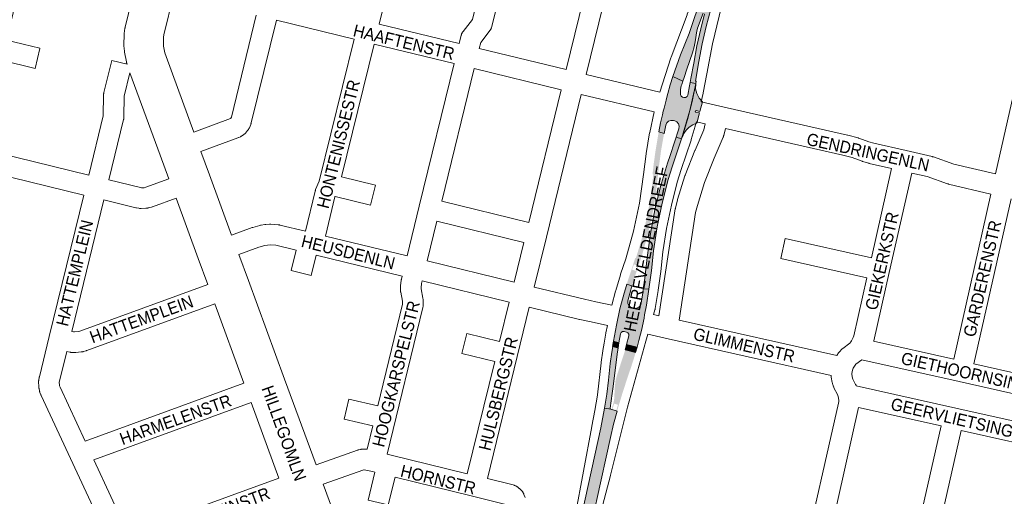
# Paper-space layout 'Layout1' of a CAD drawing. Header units: metres. Extents: x 123097 to 144122, y 392739 to 407589.
# Tile 69 of 256: x 128180 to 128801, y 399122 to 399423. Entities that reach past the tile are written whole.
import ezdxf
from ezdxf.enums import TextEntityAlignment as Align

# ---------------------------------------------------------------- set-up
doc = ezdxf.new("R2010")
doc.units = ezdxf.units.M
doc.header["$MEASUREMENT"] = 0
for name, color, linetype, lineweight in [('gs-anno-wegen algemeen tekst', 7, 'Continuous', 0), ('gs-knt-aanvullende hoofdweg', 7, 'Continuous', 0), ('gs-knt-wegen algemeen', 7, 'Continuous', 0), ('ir-ARC-asfalt-hoofdwegen-te inspecteren', 5, 'Continuous', 0)]:
    doc.layers.add(name, color=color, linetype=linetype, lineweight=lineweight)
doc.styles.add('Style-Arial', font='arial.ttf')

psp = doc.layouts.get("Layout1")

# ---------------------------------------------------------------- hatches: boundary and pattern name
at = {"layer": 'ir-ARC-asfalt-hoofdwegen-te inspecteren', "linetype": 'Continuous', "lineweight": 13, "extrusion": (0, 0, -1)}
for points in [[(-128606.692, 399384.51), (-128606.254, 399384.603), (-128608.45, 399397.114), (-128610.516, 399408.163), (-128613.011, 399419.123), (-128615.933, 399429.977), (-128617.687, 399435.921), (-128618.159, 399435.804), (-128625.02, 399459.422), (-128625.505, 399461.144), (-128618.428, 399463.089), (-128602.187, 399414.671), (-128596.769, 399401.269), (-128592.026, 399387.613), (-128598.256, 399384.596), (-128599.037, 399386.985), (-128600.72, 399392.13), (-128604.45, 399402.5), (-128605.5, 399406.37), (-128606.1, 399409.41), (-128607.12, 399416.3), (-128607.51, 399417.84), (-128607.575, 399418.019), (-128611.018, 399427.481), (-128611.264, 399427.772), (-128611.643, 399427.812), (-128611.944, 399427.578), (-128611.999, 399427.201), (-128609.524, 399417.591), (-128607.137, 399406.815), (-128605.14, 399395.96), (-128603.39, 399386.204), (-128602.947, 399383.733), (-128606.407, 399383.122)], [(-128608.737, 399364.491), (-128606.37, 399365.11), (-128606.02, 399365.461), (-128606.143, 399365.941), (-128606.618, 399366.082), (-128608.968, 399365.433), (-128610.555, 399371.597), (-128608.487, 399373.959), (-128607.05, 399376.751), (-128606.331, 399379.807), (-128606.371, 399382.947), (-128602.686, 399366.073), (-128597.404, 399348.149), (-128598.429, 399350.512), (-128598.907, 399351.529), (-128600.43, 399353.684), (-128602.311, 399355.535), (-128604.491, 399357.022), (-128606.901, 399358.098), (-128607.134, 399358.184), (-128607.139, 399358.16)], [(-128566.689, 399241.251), (-128565.253, 399241.852), (-128564.16, 399242.96), (-128563.579, 399244.404), (-128563.6, 399245.96), (-128565.45, 399252.8), (-128566.19, 399255.26), (-128562.837, 399256.306), (-128562.028, 399253.552), (-128561.245, 399250.791), (-128558.612, 399240.741), (-128556.35, 399230.6), (-128554.462, 399220.384), (-128557.953, 399219.432), (-128558.869, 399224.981), (-128559.326, 399225.911), (-128560.195, 399226.474), (-128561.23, 399226.51), (-128562.71, 399226.19), (-128563.635, 399225.725), (-128564.182, 399224.845), (-128564.19, 399223.81), (-128562.73, 399218.229), (-128569.436, 399216.657), (-128570.556, 399220.904), (-128571.523, 399224.846), (-128572.079, 399227.234), (-128573.77, 399235.001), (-128574.175, 399237.071), (-128575.37, 399243.18), (-128576.83, 399253.271), (-128573.337, 399253.421), (-128572.968, 399250.871), (-128572.039, 399244.458), (-128571.495, 399242.992), (-128570.433, 399241.845), (-128569.012, 399241.191), (-128567.45, 399241.13)]]:
    psp.add_hatch(color=5, dxfattribs=at).paths.add_polyline_path(points, flags=0)
at = {"layer": 'ir-ARC-asfalt-hoofdwegen-te inspecteren', "linetype": 'Continuous', "lineweight": 13}
for points in [[(128585.43, 399363.433), (128584.272, 399358.36), (128583.082, 399352.521), (128586.439, 399351.529), (128586.855, 399353.628), (128587.49, 399356.841), (128588.149, 399358.262), (128589.303, 399359.322), (128590.775, 399359.859), (128592.34, 399359.79), (128593.111, 399359.59), (128594.475, 399358.837), (128595.46, 399357.63), (128595.924, 399356.143), (128595.8, 399354.59), (128594.748, 399351.255), (128594.119, 399349.26), (128597.4, 399348.077), (128597.825, 399349.313), (128601.19, 399360.451), (128604.057, 399371.727), (128606.421, 399383.12), (128602.947, 399383.733), (128602.544, 399381.673), (128601.389, 399375.769), (128600.906, 399374.853), (128600.026, 399374.307), (128598.99, 399374.28), (128598.149, 399374.51), (128597.181, 399375.129), (128596.74, 399376.19), (128596.69, 399376.781), (128596.76, 399379.25), (128597.3, 399381.66), (128597.589, 399382.556), (128598.256, 399384.596), (128592.026, 399387.613), (128590.355, 399382.202), (128588.79, 399376.76), (128588.221, 399374.544), (128587.698, 399372.508), (128586.449, 399367.64), (128585.929, 399365.617)], [(128573.337, 399253.421), (128576.83, 399253.271), (128578.45, 399265.13), (128579.8, 399277.54), (128582.098, 399292.663), (128585.173, 399307.647), (128589.018, 399322.453), (128591.51, 399330.59), (128597.4, 399348.077), (128594.119, 399349.26), (128593.1, 399346.03), (128590.242, 399337.646), (128588.577, 399332.76), (128584.242, 399318.137), (128580.66, 399303.312), (128577.84, 399288.323), (128575.79, 399273.21), (128574.33, 399260.28)], [(128557.953, 399219.432), (128554.462, 399220.384), (128554.119, 399218.268), (128553.942, 399216.965), (128554.046, 399216.942), (128557.4, 399216.08)], [(128548.923, 399178.104), (128552.808, 399177.409), (128552.499, 399177.628), (128552.43, 399178), (128553.759, 399187.414), (128554.39, 399191.88), (128555.74, 399203.76), (128557.01, 399213.73), (128557.4, 399216.08), (128554.046, 399216.942), (128553.541, 399213.483), (128552.478, 399206.204), (128551.339, 399195.714), (128550.281, 399186.888)], [(128533.712, 399107.336), (128540.89, 399105.766), (128544.1, 399120.421), (128552.621, 399159.655), (128554.6, 399168.001), (128556.8, 399176.292), (128552.808, 399177.409), (128548.923, 399178.104), (128546.46, 399165.63), (128534.724, 399111.963)]]:
    psp.add_hatch(color=5, dxfattribs=at).paths.add_polyline_path(points, flags=0)
h = psp.add_hatch(color=5, dxfattribs=at)
h.paths.add_polyline_path([(128566.19, 399255.26), (128562.837, 399256.306), (128567.556, 399270.758), (128568.313, 399273.049), (128568.719, 399272.944), (128572.212, 399284.553), (128575.103, 399296.326), (128577.386, 399308.232), (128579.054, 399320.239), (128579.63, 399325.681), (128579.165, 399325.767), (128579.692, 399330.834), (128581.074, 399340.975), (128582.785, 399351.066), (128583.082, 399352.521), (128586.439, 399351.529), (128584.62, 399341.36), (128584.371, 399339.52), (128583.29, 399331.53), (128582.53, 399324.57), (128581.01, 399311.912), (128578.822, 399299.353), (128575.973, 399286.926), (128572.472, 399274.668), (128568.02, 399261.35)])
h.paths.add_polyline_path([(128568.645, 399264.772), (128566.247, 399265.579), (128567.411, 399268.909), (128569.769, 399268.09)], flags=16)
h = psp.add_hatch(color=5, dxfattribs=at)
h.paths.add_polyline_path([(128556.8, 399176.292), (128552.808, 399177.409), (128553.182, 399177.467), (128553.41, 399177.77), (128554.54, 399181.58), (128554.94, 399183.92), (128555.134, 399187.22), (128555.41, 399191.93), (128555.81, 399195.406), (128556.669, 399198.798), (128561.24, 399212.66), (128561.88, 399214.98), (128568.479, 399213.25), (128567.376, 399209.533), (128565.548, 399203.793), (128563.582, 399198.098), (128559.75, 399186.221)])
h.paths.add_polyline_path([(128556.355, 399176.877), (128553.93, 399177.566), (128554.918, 399180.952), (128557.338, 399180.253)], flags=16)

# ---------------------------------------------------------------- linework, layer by layer
at = {"layer": 'gs-knt-aanvullende hoofdweg', "color": 7, "linetype": 'Continuous', "flags": 128}
for points in [[(128583.813, 399377.638), (128590.736, 399399.316), (128590.853, 399399.654), (128600.89, 399426.576), (128601.023, 399426.908), (128612.079, 399452.729), (128614.918, 399464.649), (128614.995, 399464.943), (128617.444, 399473.647), (128622.199, 399512.727), (128622.236, 399512.993), (128622.252, 399513.081), (128622.259, 399513.125), (128622.283, 399513.257), (128622.339, 399513.519), (128625.341, 399526.446), (128625.411, 399526.726), (128626.338, 399530.119), (128632.259, 399556.878), (128632.325, 399557.15), (128633.826, 399562.905), (128633.829, 399562.917), (128634.438, 399565.598)], [(128659.4, 399558.777), (128658.491, 399555.713), (128658.486, 399555.694), (128643.373, 399501.516), (128643.313, 399501.312), (128638.167, 399484.697), (128638.053, 399484.357), (128637.922, 399484.024), (128631.935, 399469.694), (128629.494, 399461.021), (128626.542, 399448.624), (128616.9, 399408.149), (128613.375, 399389.144), (128611.173, 399377.271), (128611.113, 399376.979), (128609.881, 399371.548)], [(128553.575, 399243.05), (128555.812, 399252.075), (128555.902, 399252.407), (128558.867, 399262.385), (128558.945, 399262.632), (128562.2, 399272.344), (128567.221, 399289.844), (128570.975, 399307.557), (128573.503, 399325.716), (128575.177, 399338.703), (128575.212, 399338.943), (128577.305, 399351.872), (128577.338, 399352.066), (128577.377, 399352.258), (128580.158, 399365.126)], [(128606.788, 399358.899), (128606.126, 399356.383), (128606.067, 399356.173), (128603.564, 399347.674), (128603.478, 399347.402), (128597.208, 399328.76), (128594.779, 399320.83), (128591.002, 399306.285), (128587.988, 399291.596), (128585.732, 399276.735), (128584.401, 399264.504), (128584.376, 399264.3), (128582.776, 399252.584), (128582.745, 399252.376), (128580.866, 399241.002), (128580.808, 399240.696), (128580.739, 399240.392), (128580.656, 399240.092), (128579.813, 399237.248)], [(128530.389, 399110.098), (128540.785, 399166.608), (128540.81, 399166.739), (128542.811, 399176.622), (128544.398, 399186.404), (128544.402, 399186.43), (128546.752, 399206.794), (128546.758, 399206.844), (128546.787, 399207.067), (128546.796, 399207.131), (128547.844, 399214.314), (128547.869, 399214.475), (128548.654, 399219.141), (128548.67, 399219.238), (128549.716, 399225.459), (128549.764, 399225.716), (128550.709, 399230.349)], [(128576.105, 399224.736), (128574.843, 399220.48), (128563.391, 399178.692), (128552.554, 399135.726), (128552.541, 399135.675), (128546.721, 399113.276)]]:
    psp.add_lwpolyline(points, dxfattribs=at)
at = {"layer": 'gs-knt-wegen algemeen', "color": 7, "linetype": 'Continuous', "flags": 128}
for points in [[(128457.19, 399408.336), (128458.467, 399413.551), (128458.546, 399413.843), (128458.638, 399414.131), (128458.743, 399414.414), (128458.862, 399414.692), (128458.993, 399414.965), (128459.137, 399415.231), (128459.293, 399415.49), (128459.461, 399415.741), (128459.64, 399415.985), (128465.511, 399423.576), (128478.055, 399474.838), (128497.302, 399553.498)], [(128524.66, 399391.866), (128560.441, 399538.08)], [(128574.558, 399540.991), (128537.315, 399388.803)], [(128247.71, 399395.242), (128247.463, 399396.021), (128247.391, 399396.264), (128247.329, 399396.51), (128247.277, 399396.758), (128246.1, 399402.894), (128246.06, 399403.122), (128246.028, 399403.352), (128246.005, 399403.583), (128245.722, 399407.002), (128245.707, 399407.235), (128245.7, 399407.469), (128245.702, 399407.703), (128245.859, 399413.921), (128245.869, 399414.154), (128245.887, 399414.386), (128245.914, 399414.617), (128246.366, 399418.008), (128246.4, 399418.232), (128246.442, 399418.455), (128246.491, 399418.676), (128252.811, 399444.841)], [(128276.996, 399438.925), (128270.919, 399413.767), (128270.725, 399412.306), (128270.618, 399408.065), (128270.737, 399406.616), (128271.526, 399402.507), (128272.284, 399400.112), (128289.76, 399352.486)], [(128289.76, 399352.486), (128312.91, 399360.967), (128313.098, 399361.054), (128313.248, 399361.227), (128313.477, 399361.771), (128329.212, 399426.178)], [(128341.86, 399423.09), (128326.002, 399358.177), (128325.936, 399357.927), (128325.859, 399357.679), (128325.773, 399357.435), (128325.677, 399357.195), (128324.84, 399355.208), (128324.719, 399354.937), (128324.586, 399354.673), (128324.44, 399354.414), (128324.283, 399354.163), (128324.115, 399353.919), (128323.936, 399353.682), (128323.746, 399353.455), (128322.328, 399351.83), (128322.113, 399351.595), (128321.887, 399351.372), (128321.651, 399351.16), (128321.404, 399350.959), (128321.148, 399350.771), (128320.192, 399350.104), (128319.958, 399349.948), (128319.718, 399349.803), (128319.473, 399349.668), (128319.221, 399349.544), (128318.165, 399349.051), (128317.91, 399348.939), (128317.654, 399348.839), (128317.65, 399348.837), (128317.646, 399348.836), (128294.245, 399340.263)], [(128390.911, 399411.115), (128341.86, 399423.09)], [(128406.659, 399420.673), (128457.19, 399408.336)], [(128360.197, 399289.862), (128366.318, 399315.094), (128366.386, 399315.351), (128366.464, 399315.606), (128366.553, 399315.857), (128366.652, 399316.105), (128368.95, 399321.513), (128390.911, 399411.115)], [(128454.092, 399395.691), (128403.56, 399408.027)], [(128469.838, 399405.249), (128524.66, 399391.866)], [(128424.33, 399274.204), (128432.025, 399305.612), (128454.092, 399395.691)], [(128249.531, 399389.842), (128245.91, 399375.058), (128245.738, 399361.761), (128245.728, 399361.466), (128245.704, 399361.171), (128245.667, 399360.878), (128245.616, 399360.586), (128245.553, 399360.302), (128245.552, 399360.297), (128245.551, 399360.294), (128236.239, 399322.243)], [(128274.098, 399322.892), (128268.627, 399337.803), (128249.531, 399389.842)], [(128466.74, 399392.603), (128446.22, 399308.839), (128501.061, 399295.424)], [(128521.565, 399379.219), (128466.74, 399392.603)], [(128537.315, 399388.803), (128583.813, 399377.638)], [(128501.061, 399295.424), (128521.565, 399379.219)], [(128534.22, 399376.156), (128512.161, 399286.007), (128504.477, 399254.599)], [(128580.158, 399365.126), (128534.22, 399376.156)], [(128609.881, 399371.548), (128621.631, 399368.878), (128702.116, 399350.59), (128702.385, 399350.523), (128708.764, 399348.784), (128709.045, 399348.701), (128709.321, 399348.605), (128715.615, 399346.265), (128718.807, 399345.348), (128739.149, 399340.733), (128755.597, 399336.944), (128755.832, 399336.885), (128756.065, 399336.817), (128756.296, 399336.741), (128769.196, 399332.202), (128795.485, 399325.972)], [(128583.117, 399236.507), (128593.493, 399303.922), (128593.544, 399304.213), (128593.609, 399304.502), (128594.851, 399309.501), (128594.902, 399309.692), (128594.958, 399309.882), (128599.62, 399324.721), (128599.69, 399324.93), (128599.767, 399325.137), (128605.884, 399340.808), (128605.979, 399341.04), (128611.521, 399353.767), (128612.398, 399357.624)], [(128612.398, 399357.624), (128606.788, 399358.899)], [(128625.094, 399354.739), (128624.082, 399350.285), (128624.008, 399349.99), (128623.919, 399349.698), (128623.818, 399349.411), (128623.703, 399349.129), (128617.967, 399335.957), (128611.976, 399320.608), (128607.439, 399306.169), (128606.317, 399301.652), (128606.316, 399301.649), (128606.315, 399301.646), (128595.85, 399233.654)], [(128729.906, 399329.479), (128715.747, 399332.691), (128715.568, 399332.735), (128715.39, 399332.783), (128711.782, 399333.819), (128711.545, 399333.892), (128711.31, 399333.974), (128705.057, 399336.299), (128699.095, 399337.925), (128625.094, 399354.739)], [(128154.831, 399342.126), (128223.591, 399325.332)], [(128294.245, 399340.263), (128299.718, 399325.347)], [(128220.494, 399312.686), (128151.74, 399329.478)], [(128742.598, 399326.577), (128728.437, 399263.849), (128718.689, 399220.669), (128718.641, 399220.472), (128718.617, 399220.384)], [(128792.626, 399313.269), (128765.859, 399319.612), (128765.637, 399319.669), (128765.417, 399319.734), (128765.199, 399319.806), (128752.318, 399324.338), (128742.598, 399326.577)], [(128236.239, 399322.243), (128256.194, 399317.368), (128256.198, 399317.368), (128256.201, 399317.367)], [(128256.201, 399317.367), (128256.842, 399317.255), (128258.47, 399317.294), (128259.602, 399317.587), (128274.098, 399322.892)], [(128299.718, 399325.347), (128313.659, 399287.394)], [(128198.589, 399223.266), (128220.494, 399312.686)], [(128233.142, 399309.596), (128212.799, 399226.551), (128213.967, 399226.277), (128213.972, 399226.276), (128213.974, 399226.275)], [(128278.585, 399310.67), (128263.779, 399305.251), (128263.479, 399305.15), (128263.175, 399305.063), (128261.01, 399304.502), (128260.719, 399304.434), (128260.426, 399304.379), (128260.13, 399304.338), (128259.832, 399304.31), (128259.534, 399304.296), (128256.51, 399304.223), (128256.252, 399304.222), (128255.995, 399304.231), (128255.738, 399304.25), (128255.482, 399304.28), (128255.227, 399304.319), (128253.735, 399304.581), (128253.525, 399304.622), (128253.316, 399304.669), (128233.142, 399309.596)], [(128298.583, 399256.227), (128292.532, 399272.699), (128278.585, 399310.67)], [(128769.134, 399209.002), (128792.626, 399313.269)], [(128805.296, 399310.269), (128781.836, 399206.14)], [(128497.967, 399282.777), (128443.123, 399296.193), (128436.978, 399271.11)], [(128313.659, 399287.394), (128326.537, 399292.125), (128326.795, 399292.213), (128327.056, 399292.291), (128331.53, 399293.521), (128331.795, 399293.588), (128332.063, 399293.644), (128332.333, 399293.688), (128334.665, 399294.022), (128334.939, 399294.056), (128335.215, 399294.077), (128337.567, 399294.212), (128337.844, 399294.222), (128338.12, 399294.22), (128338.396, 399294.207), (128343.092, 399293.877), (128343.36, 399293.853), (128343.626, 399293.817), (128343.891, 399293.771), (128344.154, 399293.713), (128360.197, 399289.862)], [(128372.851, 399286.797), (128424.33, 399274.204)], [(128491.83, 399257.692), (128497.967, 399282.777)], [(128354.359, 399277.874), (128341.64, 399280.927), (128337.898, 399281.19), (128336.237, 399281.095), (128334.586, 399280.858), (128330.771, 399279.809), (128318.148, 399275.173)], [(128318.148, 399275.173), (128324.206, 399258.681), (128347.082, 399196.466), (128347.084, 399196.461), (128366.957, 399142.29)], [(128367.016, 399274.82), (128363.897, 399261.96), (128363.89, 399261.953)], [(128421.233, 399261.558), (128367.016, 399274.82)], [(128436.978, 399271.11), (128491.83, 399257.692)], [(128433.88, 399258.464), (128433.491, 399256.876), (128433.134, 399254.159), (128433.16, 399253.402), (128434.302, 399247.631), (128434.355, 399247.328), (128434.393, 399247.024), (128434.417, 399246.718), (128434.426, 399246.411), (128434.448, 399243.165), (128434.442, 399242.846), (128434.421, 399242.528), (128434.384, 399242.211), (128434.332, 399241.896), (128434.264, 399241.585), (128411.815, 399149.143)], [(128488.74, 399245.045), (128433.88, 399258.464)], [(128213.974, 399226.275), (128214.61, 399226.232), (128216.9, 399226.472), (128218.005, 399226.796), (128298.583, 399256.227)], [(128504.477, 399254.599), (128536.167, 399246.847), (128543.277, 399245.296), (128553.575, 399243.05)], [(128303.071, 399244.006), (128222.273, 399214.494), (128222.074, 399214.425), (128221.872, 399214.362), (128219.997, 399213.812), (128219.713, 399213.736), (128219.425, 399213.672), (128219.135, 399213.622), (128218.843, 399213.584), (128215.404, 399213.224), (128215.123, 399213.201), (128214.842, 399213.19), (128214.56, 399213.191), (128214.279, 399213.204), (128212.551, 399213.323), (128212.289, 399213.347), (128212.029, 399213.381), (128211.77, 399213.425), (128211.514, 399213.48), (128209.698, 399213.905)], [(128321.438, 399193.987), (128303.071, 399244.006)], [(128501.386, 399241.951), (128493.783, 399210.802), (128474.943, 399133.622)], [(128550.709, 399230.349), (128540.502, 399232.575), (128533.313, 399234.144), (128533.153, 399234.181), (128501.386, 399241.951)], [(128579.813, 399237.248), (128583.117, 399236.507)], [(128595.85, 399233.654), (128695.369, 399211.35)], [(128238.904, 399088.352), (128211.991, 399146.322), (128193.546, 399186.054), (128193.449, 399186.273), (128193.361, 399186.495), (128192.758, 399188.092), (128192.657, 399188.378), (128192.57, 399188.668), (128192.497, 399188.961), (128192.163, 399190.445), (128192.112, 399190.697), (128192.07, 399190.95), (128192.039, 399191.205), (128192.017, 399191.462), (128192.006, 399191.718), (128191.933, 399194.751), (128191.932, 399195.008), (128191.941, 399195.265), (128191.96, 399195.521), (128191.989, 399195.776), (128192.028, 399196.03), (128192.29, 399197.527), (128192.332, 399197.742), (128192.38, 399197.956), (128198.588, 399223.258)], [(128198.588, 399223.258), (128198.588, 399223.262), (128198.589, 399223.266)], [(128198.588, 399223.258), (128198.588, 399223.262), (128198.589, 399223.266)], [(128587.064, 399222.281), (128576.105, 399224.736)], [(128587.073, 399222.279), (128587.07, 399222.279), (128587.067, 399222.28), (128587.064, 399222.281)], [(128587.073, 399222.279), (128587.07, 399222.279), (128587.067, 399222.28), (128587.064, 399222.281)], [(128691.807, 399198.805), (128587.073, 399222.279)], [(128718.617, 399220.384), (128769.134, 399209.002)], [(128209.698, 399213.905), (128205.078, 399195.067), (128204.965, 399194.42), (128205.007, 399192.676), (128205.099, 399192.266), (128205.457, 399191.319), (128221.278, 399157.238)], [(128711.191, 399208.712), (128707.47, 399205.794), (128706.98, 399205.283), (128705.748, 399203.453), (128705.203, 399202.096), (128704.826, 399199.923), (128704.826, 399199.322), (128705.23, 399197.032), (128705.461, 399196.394), (128707.263, 399193.072), (128707.395, 399192.815), (128707.516, 399192.552), (128707.626, 399192.296)], [(128846.084, 399178.317), (128772.623, 399194.869), (128711.191, 399208.712)], [(128781.836, 399206.14), (128845.284, 399191.844)], [(128673.185, 399078.051), (128696.376, 399181.195), (128696.567, 399182.347), (128696.605, 399183.144), (128696.329, 399185.384), (128696.1, 399186.147), (128695.679, 399187.12), (128693.784, 399190.615), (128693.673, 399190.83), (128693.569, 399191.049), (128693.474, 399191.272), (128693.387, 399191.499), (128692.797, 399193.126), (128692.707, 399193.393), (128692.628, 399193.664), (128692.561, 399193.938), (128692.506, 399194.215), (128691.906, 399197.619), (128691.863, 399197.898), (128691.832, 399198.178), (128691.813, 399198.459), (128691.807, 399198.741), (128691.807, 399198.805)], [(128221.278, 399157.238), (128321.438, 399193.987)], [(128707.626, 399192.296), (128770.384, 399178.176), (128842.253, 399162.006)], [(128325.924, 399181.764), (128226.78, 399145.388)], [(128343.499, 399133.86), (128325.924, 399181.764)], [(128709.139, 399178.611), (128709.12, 399178.522), (128687.315, 399081.542)], [(128761.164, 399166.905), (128709.139, 399178.611)], [(128740.921, 399069.446), (128743.048, 399078.904), (128743.089, 399086.53), (128743.097, 399086.813), (128743.117, 399087.096), (128743.149, 399087.378), (128743.194, 399087.657), (128743.25, 399087.935), (128761.164, 399166.905)], [(128773.866, 399164.047), (128756.105, 399085.749), (128756.064, 399078.129), (128756.056, 399077.848), (128756.037, 399077.568), (128756.005, 399077.289), (128755.961, 399077.011), (128755.905, 399076.736), (128753.623, 399066.586)], [(128835.83, 399150.106), (128773.866, 399164.047)], [(128411.815, 399149.143), (128413.483, 399148.735)], [(128413.483, 399148.735), (128462.3, 399136.73)], [(128226.78, 399145.388), (128248.199, 399099.25)], [(128248.199, 399099.25), (128343.499, 399133.86)], [(128402.501, 399138.021), (128402.456, 399138.031), (128397.224, 399139.227), (128397.14, 399139.207), (128371.439, 399130.066)], [(128402.508, 399138.019), (128402.505, 399138.02), (128402.501, 399138.021)], [(128402.508, 399138.019), (128402.505, 399138.02), (128402.501, 399138.021)], [(128474.943, 399133.622), (128491.281, 399129.605), (128491.563, 399129.529), (128491.842, 399129.44), (128492.115, 399129.339), (128492.384, 399129.226), (128492.648, 399129.101), (128492.906, 399128.964), (128493.778, 399128.476), (128494.019, 399128.334), (128494.253, 399128.183), (128494.481, 399128.021), (128494.701, 399127.85), (128494.914, 399127.67), (128495.119, 399127.48), (128495.315, 399127.282), (128496.686, 399125.842), (128496.88, 399125.628), (128497.066, 399125.405), (128497.241, 399125.174), (128497.406, 399124.936), (128497.56, 399124.691), (128497.702, 399124.439), (128497.834, 399124.181), (128497.954, 399123.917), (128498.062, 399123.648), (128498.762, 399121.788)], [(128371.439, 399130.066), (128393.45, 399070.005), (128413.165, 399016.211)]]:
    psp.add_lwpolyline(points, dxfattribs=at)
for points in [[(128795.485, 399325.972), (128816.608, 399419.946), (128835.05, 399502.52, -0.3850788), (128835.061, 399502.527), (128847.749, 399499.693, -0.3692142), (128847.757, 399499.682), (128830.73, 399423.446)], [(128446.356, 399486.108), (128443.274, 399473.482, -0.3847789), (128443.262, 399473.475), (128420.937, 399478.926), (128406.659, 399420.673)], [(128512.387, 399473.139), (128509.304, 399460.513, -0.3847787), (128509.292, 399460.506), (128489.155, 399465.423), (128477.829, 399419.139), (128477.751, 399418.847), (128477.659, 399418.558), (128477.553, 399418.275), (128477.434, 399417.996), (128477.303, 399417.724), (128477.159, 399417.458), (128477.003, 399417.199), (128476.835, 399416.947), (128476.656, 399416.703), (128470.785, 399409.112), (128469.838, 399405.249)], [(128184.07, 399461.69), (128171.559, 399410.529), (128192.775, 399405.329, -0.3681781), (128192.782, 399405.318), (128189.687, 399392.69, -0.3847679), (128189.676, 399392.683), (128168.466, 399397.882), (128154.831, 399342.126)], [(128403.56, 399408.027), (128383.021, 399324.228), (128404.417, 399318.994), (128404.422, 399318.993, -0.3998136), (128404.429, 399318.982), (128404.428, 399318.978)], [(128223.591, 399325.332), (128232.729, 399362.671), (128232.901, 399375.969), (128232.911, 399376.265), (128232.935, 399376.56), (128232.972, 399376.853), (128233.023, 399377.145), (128233.087, 399377.434), (128238.027, 399397.604, -0.3847709), (128238.039, 399397.611), (128247.71, 399395.242)], [(128695.369, 399211.35), (128696.493, 399213.021), (128696.655, 399213.251), (128696.827, 399213.474), (128697.009, 399213.689), (128697.199, 399213.896), (128698.399, 399215.144), (128698.615, 399215.359), (128698.841, 399215.563), (128699.076, 399215.757), (128703.512, 399219.236), (128704.245, 399220.01), (128704.699, 399220.626), (128705.729, 399222.693), (128706.034, 399223.734), (128714.301, 399260.357), (128659.985, 399272.53, -0.3691747), (128659.978, 399272.541), (128662.821, 399285.228, -0.3850663), (128662.832, 399285.235), (128717.168, 399273.057), (128729.906, 399329.479)], [(128404.428, 399318.978), (128401.34, 399306.353, -0.3847739), (128401.329, 399306.346), (128378.976, 399311.814), (128378.845, 399311.505), (128372.851, 399286.797)], [(128363.89, 399261.953), (128363.886, 399261.953), (128351.251, 399265.017, -0.3682935), (128351.244, 399265.028), (128354.359, 399277.874)], [(128366.957, 399142.29), (128393.102, 399151.59), (128393.319, 399151.663), (128393.54, 399151.728), (128393.762, 399151.786), (128395.052, 399152.096), (128395.308, 399152.152), (128395.565, 399152.198), (128395.825, 399152.233), (128396.086, 399152.258), (128396.347, 399152.272), (128397.441, 399152.31), (128397.722, 399152.314), (128398.004, 399152.305), (128398.285, 399152.285), (128398.564, 399152.252), (128398.842, 399152.207), (128399.118, 399152.15), (128399.146, 399152.144), (128402.748, 399166.978), (128384.607, 399171.126, -0.3689462), (128384.6, 399171.137), (128387.498, 399183.811, -0.3849908), (128387.51, 399183.818), (128405.821, 399179.631), (128421.423, 399243.878), (128421.41, 399245.707), (128420.286, 399251.389), (128420.24, 399251.647), (128420.205, 399251.906), (128420.18, 399252.167), (128420.166, 399252.428), (128420.103, 399254.248), (128420.099, 399254.517), (128420.107, 399254.786), (128420.125, 399255.054), (128420.155, 399255.322), (128420.629, 399258.927), (128420.664, 399259.162), (128420.708, 399259.395), (128420.76, 399259.626), (128421.233, 399261.558)], [(128462.3, 399136.73), (128479.592, 399207.568), (128458.889, 399212.633, -0.3682002), (128458.882, 399212.643), (128461.971, 399225.273, -0.3847746), (128461.982, 399225.28), (128482.679, 399220.217), (128488.74, 399245.045)], [(128413.165, 399016.211), (128465.538, 399035.463), (128465.853, 399035.649), (128465.873, 399035.702), (128485.797, 399117.545), (128465.524, 399122.53), (128416.714, 399134.532), (128412.461, 399117.017, -0.3847942), (128412.449, 399117.01), (128399.816, 399120.078, -0.3682792), (128399.809, 399120.089), (128404.07, 399137.636), (128402.508, 399138.019)]]:
    psp.add_lwpolyline(points, format="xyb", dxfattribs=at)
at = {"layer": 'ir-ARC-asfalt-hoofdwegen-te inspecteren', "color": 5, "linetype": 'Continuous', "lineweight": 13, "flags": 128}
for points in [[(128618.428, 399463.089), (128602.187, 399414.671), (128596.769, 399401.269), (128592.026, 399387.613), (128598.256, 399384.596), (128599.037, 399386.985), (128600.72, 399392.13), (128604.45, 399402.5), (128605.5, 399406.37), (128606.1, 399409.41), (128607.12, 399416.3), (128607.51, 399417.84), (128607.575, 399418.019), (128611.018, 399427.481)], [(128611.999, 399427.201), (128609.524, 399417.591), (128607.137, 399406.815), (128605.14, 399395.96), (128603.39, 399386.204), (128602.947, 399383.733), (128606.407, 399383.122), (128606.692, 399384.51), (128606.254, 399384.603), (128608.45, 399397.114), (128610.516, 399408.163), (128613.011, 399419.123), (128615.933, 399429.977)]]:
    psp.add_lwpolyline(points, dxfattribs=at)
at = {"layer": 'ir-ARC-asfalt-hoofdwegen-te inspecteren', "color": 5, "linetype": 'Continuous', "lineweight": 13}
for points in [[(128585.43, 399363.433), (128584.272, 399358.36), (128583.082, 399352.521), (128586.439, 399351.529), (128586.855, 399353.628), (128587.49, 399356.841), (128588.149, 399358.262), (128589.303, 399359.322), (128590.775, 399359.859), (128592.34, 399359.79), (128593.111, 399359.59), (128594.475, 399358.837), (128595.46, 399357.63), (128595.924, 399356.143), (128595.8, 399354.59), (128594.748, 399351.255), (128594.119, 399349.26), (128597.4, 399348.077), (128597.825, 399349.313), (128601.19, 399360.451), (128604.057, 399371.727), (128606.421, 399383.12), (128602.947, 399383.733), (128602.544, 399381.673), (128601.389, 399375.769), (128600.906, 399374.853), (128600.026, 399374.307), (128598.99, 399374.28), (128598.149, 399374.51), (128597.181, 399375.129), (128596.74, 399376.19), (128596.69, 399376.781), (128596.76, 399379.25), (128597.3, 399381.66), (128597.589, 399382.556), (128598.256, 399384.596), (128592.026, 399387.613), (128590.355, 399382.202), (128588.79, 399376.76), (128588.221, 399374.544), (128587.698, 399372.508), (128586.449, 399367.64), (128585.929, 399365.617)], [(128608.737, 399364.491), (128606.37, 399365.11), (128606.02, 399365.461), (128606.143, 399365.941), (128606.618, 399366.082), (128608.968, 399365.433), (128610.555, 399371.597), (128608.487, 399373.959), (128607.05, 399376.751), (128606.331, 399379.807), (128606.371, 399382.947), (128602.686, 399366.073), (128597.404, 399348.149), (128598.429, 399350.512), (128598.907, 399351.529), (128600.43, 399353.684), (128602.311, 399355.535), (128604.491, 399357.022), (128606.901, 399358.098), (128607.134, 399358.184), (128607.139, 399358.16)], [(128557.953, 399219.432), (128554.462, 399220.384), (128554.119, 399218.268), (128553.942, 399216.965), (128554.046, 399216.942), (128557.4, 399216.08)], [(128548.923, 399178.104), (128552.808, 399177.409), (128552.499, 399177.628), (128552.43, 399178), (128553.759, 399187.414), (128554.39, 399191.88), (128555.74, 399203.76), (128557.01, 399213.73), (128557.4, 399216.08), (128554.046, 399216.942), (128553.541, 399213.483), (128552.478, 399206.204), (128551.339, 399195.714), (128550.281, 399186.888)], [(128569.436, 399216.657), (128562.73, 399218.229), (128561.88, 399214.98), (128568.479, 399213.25)], [(128533.712, 399107.336), (128540.89, 399105.766), (128544.1, 399120.421), (128552.621, 399159.655), (128554.6, 399168.001), (128556.8, 399176.292), (128552.808, 399177.409), (128548.923, 399178.104), (128546.46, 399165.63), (128534.724, 399111.963)]]:
    psp.add_lwpolyline(points, close=True, dxfattribs=at)
at = {"layer": 'ir-ARC-asfalt-hoofdwegen-te inspecteren', "color": 5, "linetype": 'Continuous', "lineweight": 13, "flags": 128}
for points in [[(128573.337, 399253.421), (128576.83, 399253.271), (128578.45, 399265.13), (128579.8, 399277.54), (128582.098, 399292.663), (128585.173, 399307.647), (128589.018, 399322.453), (128591.51, 399330.59), (128597.4, 399348.077), (128594.119, 399349.26), (128593.1, 399346.03), (128590.242, 399337.646), (128588.577, 399332.76), (128584.242, 399318.137), (128580.66, 399303.312), (128577.84, 399288.323), (128575.79, 399273.21), (128574.33, 399260.28)], [(128566.689, 399241.251), (128565.253, 399241.852), (128564.16, 399242.96), (128563.579, 399244.404), (128563.6, 399245.96), (128565.45, 399252.8), (128566.19, 399255.26), (128562.837, 399256.306), (128562.028, 399253.552), (128561.245, 399250.791), (128558.612, 399240.741), (128556.35, 399230.6), (128554.462, 399220.384), (128557.953, 399219.432), (128558.869, 399224.981), (128559.326, 399225.911), (128560.195, 399226.474), (128561.23, 399226.51), (128562.71, 399226.19), (128563.635, 399225.725), (128564.182, 399224.845), (128564.19, 399223.81), (128562.73, 399218.229), (128569.436, 399216.657), (128570.556, 399220.904), (128571.523, 399224.846), (128572.079, 399227.234), (128573.77, 399235.001), (128574.175, 399237.071), (128575.37, 399243.18), (128576.83, 399253.271), (128573.337, 399253.421), (128572.968, 399250.871), (128572.039, 399244.458), (128571.495, 399242.992), (128570.433, 399241.845), (128569.012, 399241.191), (128567.45, 399241.13)]]:
    psp.add_lwpolyline(points, close=True, dxfattribs=at)
at = {"layer": 'ir-ARC-asfalt-hoofdwegen-te inspecteren', "color": 5, "linetype": 'Continuous', "lineweight": 13, "extrusion": (0, 0, -1)}
psp.add_solid([(-128569.436, 399216.657), (-128562.73, 399218.229), (-128568.479, 399213.25), (-128561.88, 399214.98)], dxfattribs=at)

# ---------------------------------------------------------------- texts
at = {"layer": 'gs-anno-wegen algemeen tekst', "color": 7, "style": 'Style-Arial', "width": 0.909091}
for s, rotation, p in [('HAAFTENSTR', 346.519619, (128422.337, 399409.244)), ('HONTENISSESTR', 76.024889, (128381.029, 399344.888)), ('GENDRINGENLN', 347.537069, (128715.088, 399339.745)), ('HEEREVELDENDREEF', 78.646583, (128575.068, 399278.519)), ('GIEKERKSTR', 77.338171, (128723.857, 399271.03)), ('HATTEMPLEIN', 76.354289, (128214.642, 399263.455)), ('GARDERENSTR', 77.126939, (128787.193, 399259.93)), ('HEUSDENLN', 346.077719, (128387.191, 399276.594)), ('HATTEMPLEIN', 19.975231, (128256.765, 399234.253)), ('HOOGKARSPELSTR', 76.059631, (128417.414, 399199.759)), ('GLIMMENSTR', 347.038019, (128636.953, 399217.913)), ('HULSBERGSTR', 76.197239, (128481.838, 399187.233)), ('GIETHOORNSINGEL', 347.196511, (128782.56, 399199.382)), ('HILLEGOMLN', 289.792169, (128346.675, 399162.291)), ('HARMELENSTR', 19.833839, (128278.251, 399170.839)), ('GEERVLIETSINGEL', 346.892039, (128773.92, 399170.728)), ('HORNSTR', 346.220819, (128443.981, 399133.006)), ('HAGESTEINSTR', 20.46285, (128301.65, 399111.536))]:
    psp.add_text(s, height=7.7, rotation=rotation, dxfattribs=at).set_placement(p, align=Align.MIDDLE_CENTER)

doc.saveas('drawing.dxf')
